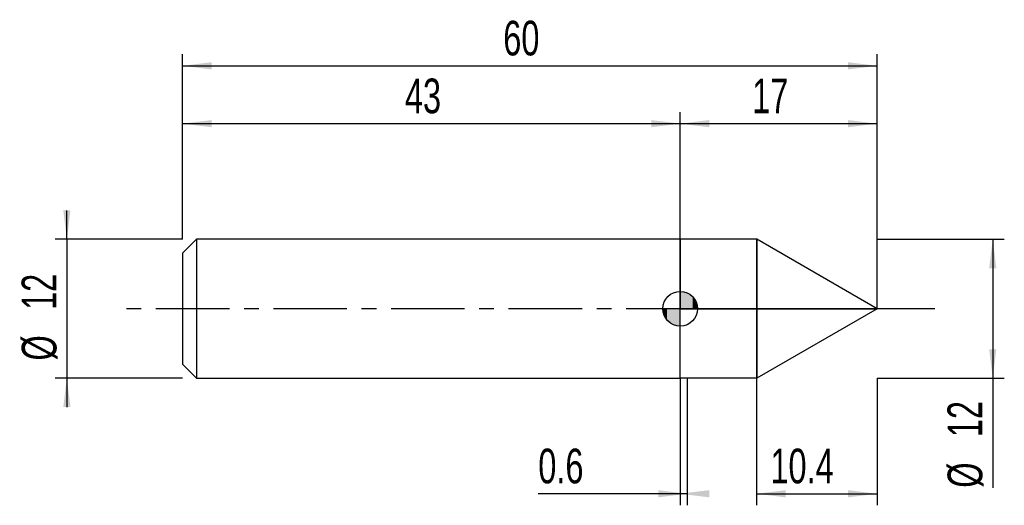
# Model space of a CAD drawing. Extents: x -14.1 to 71, y -17 to 25.
import ezdxf
from ezdxf.enums import TextEntityAlignment as Align

# ---------------------------------------------------------------- set-up
doc = ezdxf.new("R2010")
doc.units = 0
doc.linetypes.add('CENTER', pattern=[10.16, 6.35, -1.27, 1.27, -1.27])
doc.layers.get('0').update_dxf_attribs({"linetype": 'CONTINUOUS'})
for name, color, linetype in [('1', 4, 'CONTINUOUS'), ('2', 7, 'CONTINUOUS'), ('4', 2, 'CENTER'), ('CUT', 1, 'CONTINUOUS'), ('NOCUT', 7, 'CONTINUOUS'), ('SK1', 4, 'CONTINUOUS'), ('SK2', 7, 'CONTINUOUS'), ('SK4', 2, 'CENTER')]:
    doc.layers.add(name, color=color, linetype=linetype)
doc.dimstyles.new('SLDDIMSTYLE0', dxfattribs={"dimtxt": 3, "dimasz": 2.5, "dimexe": 0, "dimexo": 0.0625, "dimgap": 0.75, "dimtad": 1, "dimrnd": 1e-09, "dimzin": 12, "dimsah": 1, "dimcen": 0.09, "dimazin": 3, "dimtfac": 1, "dimtofl": 0, "dimtmove": 0, "dimatfit": 3})
doc.dimstyles.new('SLDDIMSTYLE1', dxfattribs={"dimtxt": 3, "dimasz": 2.5, "dimexe": 0, "dimexo": 0.0625, "dimgap": 0.75, "dimtad": 1, "dimrnd": 1e-09, "dimsah": 1, "dimcen": 0.09, "dimazin": 3, "dimtfac": 1, "dimtofl": 0, "dimtmove": 0, "dimatfit": 3})
doc.dimstyles.new('SLDDIMSTYLE2', dxfattribs={"dimtxt": 3, "dimasz": 2.5, "dimexe": 0, "dimexo": 0.0625, "dimgap": 0.75, "dimtad": 1, "dimrnd": 1e-09, "dimzin": 12, "dimsah": 1, "dimcen": 0.09, "dimazin": 3, "dimtfac": 1, "dimtmove": 0, "dimatfit": 3})

# ---------------------------------------------------------------- blocks, each defined once
blk = doc.blocks.new('_D')
at = {"layer": '2'}
for p, q in [((49.6, -6), (49.6, -17)), ((60, -6), (60, -17)), ((49.6, -16), (60, -16))]:
    blk.add_line(p, q, dxfattribs=at)
for points in [[(49.6, -16), (52.1, -16.31), (52.1, -15.69)], [(60, -16), (57.5, -15.69), (57.5, -16.31)]]:
    blk.add_solid(points, dxfattribs=at)
at = {"layer": '2', "width": 0.7}
blk.add_text('10.4', height=3, dxfattribs=at).set_placement((50.79, -16), align=Align.BOTTOM_LEFT)
blk = doc.blocks.new('_D_1')
at = {"layer": '2'}
for p, q in [((60, 6), (71, 6)), ((70, 6), (70, -6)), ((60, -6), (71, -6)), ((70, -6), (70, -15.479))]:
    blk.add_line(p, q, dxfattribs=at)
for points in [[(70, 6), (69.69, 3.5), (70.31, 3.5)], [(70, -6), (70.31, -3.5), (69.69, -3.5)]]:
    blk.add_solid(points, dxfattribs=at)
at = {"layer": '2', "width": 0.7}
for s, p in [('12', (69.992, -11.105)), ('%%c', (70, -15.479))]:
    blk.add_text(s, height=3, rotation=90, dxfattribs=at).set_placement(p, align=Align.BOTTOM_LEFT)
blk = doc.blocks.new('_D_2')
at = {"layer": '2'}
for p, q in [((43, -6), (43, -17)), ((43.6, -6), (43.6, -17)), ((43, -16), (30.735, -16)), ((43.6, -16), (43, -16))]:
    blk.add_line(p, q, dxfattribs=at)
for points in [[(43.6, -16), (41.1, -15.69), (41.1, -16.31)], [(43, -16), (45.5, -16.31), (45.5, -15.69)]]:
    blk.add_solid(points, dxfattribs=at)
at = {"layer": '2', "width": 0.7}
blk.add_text('0.6', height=3, dxfattribs=at).set_placement((30.735, -16), align=Align.BOTTOM_LEFT)
blk = doc.blocks.new('_D_3')
at = {"layer": 'SK2'}
for p, q in [((0, 6), (0, 22)), ((60, 6), (60, 22)), ((0, 21), (60, 21))]:
    blk.add_line(p, q, dxfattribs=at)
for points in [[(0, 21), (2.5, 20.69), (2.5, 21.31)], [(60, 21), (57.5, 21.31), (57.5, 20.69)]]:
    blk.add_solid(points, dxfattribs=at)
at = {"layer": 'SK2', "width": 0.7}
blk.add_text('60', height=3, dxfattribs=at).set_placement((27.708, 21), align=Align.BOTTOM_LEFT)
blk = doc.blocks.new('_D_4')
at = {"layer": 'SK2'}
for p, q in [((0, 6), (0, 17)), ((43, 6), (43, 17)), ((0, 16), (43, 16))]:
    blk.add_line(p, q, dxfattribs=at)
for points in [[(0, 16), (2.5, 15.69), (2.5, 16.31)], [(43, 16), (40.5, 16.31), (40.5, 15.69)]]:
    blk.add_solid(points, dxfattribs=at)
at = {"layer": 'SK2', "width": 0.7}
blk.add_text('43', height=3, dxfattribs=at).set_placement((19.208, 16), align=Align.BOTTOM_LEFT)
blk = doc.blocks.new('_D_5')
at = {"layer": 'SK2'}
for p, q in [((43, 0), (43, 17)), ((60, 0), (60, 17)), ((43, 16), (60, 16))]:
    blk.add_line(p, q, dxfattribs=at)
for points in [[(43, 16), (45.5, 15.69), (45.5, 16.31)], [(60, 16), (57.5, 16.31), (57.5, 15.69)]]:
    blk.add_solid(points, dxfattribs=at)
at = {"layer": 'SK2', "width": 0.7}
blk.add_text('17', height=3, dxfattribs=at).set_placement((49.208, 16), align=Align.BOTTOM_LEFT)
blk = doc.blocks.new('_D_6')
at = {"layer": 'SK2'}
for p, q in [((-10, 6), (-10, 8.5)), ((0, 6), (-11, 6)), ((-10, 6), (-10, -6)), ((0, -6), (-11, -6)), ((-10, -6), (-10, -8.5))]:
    blk.add_line(p, q, dxfattribs=at)
for points in [[(-10, 6), (-9.69, 8.5), (-10.31, 8.5)], [(-10, -6), (-10.31, -8.5), (-9.69, -8.5)]]:
    blk.add_solid(points, dxfattribs=at)
at = {"layer": 'SK2', "width": 0.7}
for s, p in [('12', (-10.008, -0.105)), ('%%c', (-10, -4.479))]:
    blk.add_text(s, height=3, rotation=90, dxfattribs=at).set_placement(p, align=Align.BOTTOM_LEFT)
blk = doc.blocks.new('*U9')
at = {"color": 0, "linetype": 'CONTINUOUS'}
for points in [[(0, 0), (0, 1.5), (0.293, 0)], [(0.293, 0), (0, 1.5), (0.293, 1.471)], [(0.293, 0), (0.293, 1.471), (0.574, 0)], [(0.574, 0), (0.293, 1.471), (0.574, 1.386)], [(0.574, 0), (0.574, 1.386), (0.833, 0)], [(0.833, 0), (0.574, 1.386), (0.833, 1.247)], [(0.833, 0), (0.833, 1.247), (1.061, 0)], [(1.061, 0), (0.833, 1.247), (1.061, 1.061)], [(1.061, 0), (1.061, 1.061), (1.247, 0)], [(1.247, 0), (1.061, 1.061), (1.247, 0.833)], [(1.247, 0), (1.247, 0.833), (1.386, 0)], [(1.386, 0), (1.247, 0.833), (1.386, 0.574)], [(1.386, 0), (1.386, 0.574), (1.471, 0)], [(1.471, 0), (1.386, 0.574), (1.471, 0.293)], [(1.471, 0), (1.471, 0.293), (1.5, 0)]]:
    blk.add_solid(points, dxfattribs=at)
blk = doc.blocks.new('*U10')
at = {"color": 0, "linetype": 'CONTINUOUS'}
for points in [[(-1.477, -0.26), (-1.5, 0), (-1.477, 0)], [(-1.477, -0.26), (-1.477, 0), (-1.41, -0.513)], [(-1.41, -0.513), (-1.477, 0), (-1.41, 0)], [(-1.41, -0.513), (-1.41, 0), (-1.299, -0.75)], [(-1.299, -0.75), (-1.41, 0), (-1.299, 0)], [(-1.299, -0.75), (-1.299, 0), (-1.149, -0.964)], [(-1.149, -0.964), (-1.299, 0), (-1.149, 0)], [(-1.149, -0.964), (-1.149, 0), (-0.964, -1.149)], [(-0.964, -1.149), (-1.149, 0), (-0.964, 0)], [(-0.964, -1.149), (-0.964, 0), (-0.75, -1.299)], [(-0.75, -1.299), (-0.964, 0), (-0.75, 0)], [(-0.75, -1.299), (-0.75, 0), (-0.513, -1.41)], [(-0.513, -1.41), (-0.75, 0), (-0.513, 0)], [(-0.513, -1.41), (-0.513, 0), (-0.26, -1.477)], [(-0.26, -1.477), (-0.513, 0), (-0.26, 0)], [(-0.26, -1.477), (-0.26, 0), (0, -1.5)], [(0, -1.5), (-0.26, 0), (0, 0)]]:
    blk.add_solid(points, dxfattribs=at)
blk = doc.blocks.new('SW_DOWELSYMBOL_0')
at = {"layer": 'SK1', "color": 0}
blk.add_circle((0, 0), 1.5, dxfattribs=at)
at = {"color": 0, "linetype": 'CONTINUOUS'}
for name in ['*U9', '*U10']:
    blk.add_blockref(name, (0, 0), dxfattribs=at)

msp = doc.modelspace()

# ---------------------------------------------------------------- linework, layer by layer
at = {"layer": '1'}
for p, q in [((49.607, 6), (43, 6)), ((43, 6), (43, 0)), ((60, 0), (49.607, 6)), ((49.607, 6), (49.607, 0)), ((49.607, 0), (49.607, 6)), ((43, -6), (43, 0)), ((60, 0), (49.607, -6)), ((49.607, -6), (49.607, 0)), ((49.607, 0), (49.607, -6)), ((49.607, -6), (43, -6))]:
    msp.add_line(p, q, dxfattribs=at)
at = {"layer": '4'}
msp.add_line((60, 0), (43, 0), dxfattribs=at)
at = {"layer": 'CUT'}
for p, q in [((60, 0), (49.607, 6)), ((49.607, 6), (49.607, 0)), ((49.607, 0), (60, 0))]:
    msp.add_line(p, q, dxfattribs=at)
at = {"layer": 'NOCUT'}
for p, q in [((49.607, 6), (43, 6)), ((43, 6), (43, 0)), ((49.607, 0), (49.607, 6)), ((43, 0), (49.607, 0))]:
    msp.add_line(p, q, dxfattribs=at)
at = {"layer": 'SK1'}
for p, q in [((1.2, 6), (0, 4.8)), ((43, 6), (1.2, 6)), ((1.2, 6), (1.2, -6)), ((0, 4.8), (0, 0)), ((0, 0), (0, -4.8)), ((0, -4.8), (1.2, -6)), ((1.2, -6), (43, -6))]:
    msp.add_line(p, q, dxfattribs=at)
msp.add_circle((43, 0), 1.5, dxfattribs=at)
at = {"layer": 'SK4'}
msp.add_line((65, 0), (-5, 0), dxfattribs=at)

# ---------------------------------------------------------------- block references
at = {"layer": 'SK1'}
msp.add_blockref('SW_DOWELSYMBOL_0', (43, 0), dxfattribs=at)

# ---------------------------------------------------------------- texts
at = {"layer": 'SK2', "width": 0.7}
msp.add_text('AP1', height=0.05, dxfattribs=at).set_placement((43, -0.018), align=Align.BOTTOM_LEFT)

# ---------------------------------------------------------------- dimensions: what is measured, and where the dimension line sits
at = {"layer": '2'}
dim = msp.add_linear_dim(base=(70, -6), p1=(60, 6), p2=(60, -6), angle=90, text='%%c<>', dimstyle='SLDDIMSTYLE0', dxfattribs=at)
dim.commit()
dim.dimension.update_dxf_attribs({"geometry": '_D_1', "text_midpoint": (70, -11), "dimtype": 160})
for base, p1, p2, dimstyle, picture, middle in [((43, -16), (43.6, -6), (43, -6), 'SLDDIMSTYLE1', '_D_2', (33.6, -16)), ((60, -16), (49.6, -6), (60, -6), 'SLDDIMSTYLE0', '_D', (54.8, -16))]:
    dim = msp.add_linear_dim(base=base, p1=p1, p2=p2, dimstyle=dimstyle, dxfattribs=at)
    dim.commit()
    dim.dimension.update_dxf_attribs({"geometry": picture, "text_midpoint": middle, "dimtype": 160})
at = {"layer": 'SK2'}
for base, p1, p2, picture, middle in [((60, 21), (0, 6), (60, 6), '_D_3', (30, 21)), ((43, 16), (0, 6), (43, 6), '_D_4', (21.5, 16)), ((60, 16), (43, 0), (60, 0), '_D_5', (51.5, 16))]:
    dim = msp.add_linear_dim(base=base, p1=p1, p2=p2, dimstyle='SLDDIMSTYLE0', dxfattribs=at)
    dim.commit()
    dim.dimension.update_dxf_attribs({"geometry": picture, "text_midpoint": middle, "dimtype": 160})
dim = msp.add_linear_dim(base=(-10, -6), p1=(0, 6), p2=(0, -6), angle=90, text='%%c<>', dimstyle='SLDDIMSTYLE2', dxfattribs=at)
dim.commit()
dim.dimension.update_dxf_attribs({"geometry": '_D_6', "text_midpoint": (-10, 0), "dimtype": 160})

doc.saveas('drawing.dxf')
